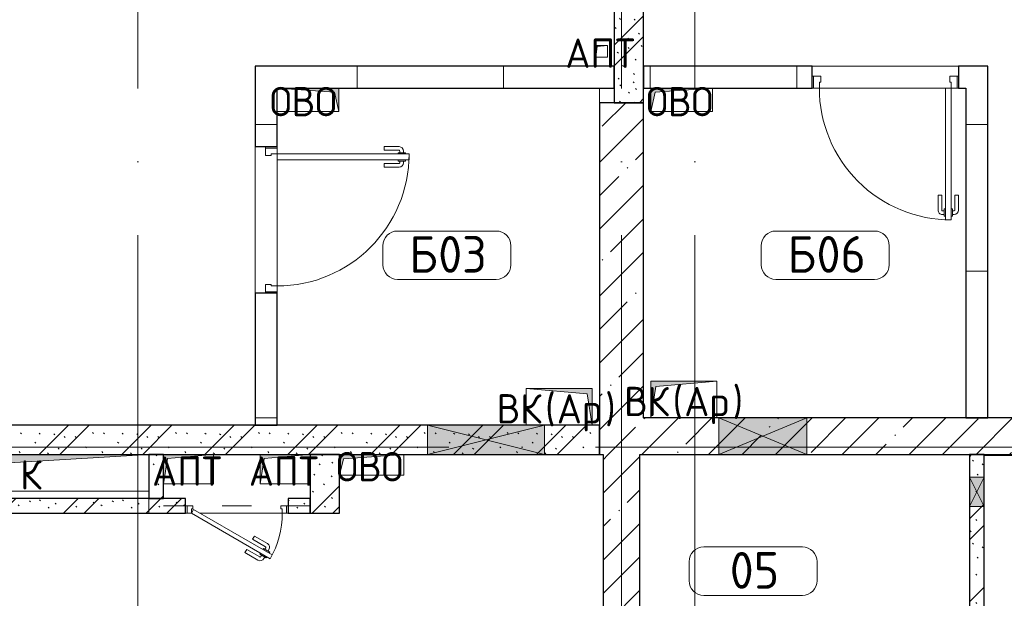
# Model space of a CAD drawing. Header units: millimetres. Extents: x -30540 to 173936, y -11730 to 122288.
# Tile 93 of 116: x 84699 to 91418, y 84770 to 88716. Entities that reach past the tile are written whole.
import ezdxf

# ---------------------------------------------------------------- set-up
doc = ezdxf.new("R2010")
doc.units = ezdxf.units.MM
doc.linetypes.add('3_ Штрих_ 1 х 1 мм', pattern=[400, 200, -200])
doc.linetypes.add('ADSK_Линия сетки', pattern=[5000, 4000, -500, 0, -500])
for name, color, linetype, lineweight in [('A-____-NOTE-TEXT', 7, 'Continuous', 18), ('A-AREA-____-IDEN', 7, 'Continuous', 9), ('A-DOOR-____-MCUT', 7, 'Continuous', 9), ('A-DOOR-____-OTLN', 7, 'Continuous', 18), ('A-DOOR-FRAM-MCUT', 7, 'Continuous', 9), ('A-FLOR-____-OTLN', 7, 'Continuous', 18), ('A-GLAZ-____-MCUT', 7, 'Continuous', 9), ('A-GLAZ-____-OTLN', 7, 'Continuous', 18), ('A-WALL-____-MCUT', 7, 'Continuous', 40), ('A-WALL-____-PATT', 7, 'Continuous', 40), ('I-WALL-____-MCUT', 7, 'Continuous', 40), ('M-EQPM-____-OTLN', 7, 'Continuous', 18), ('S-BEAM-____-OTLN', 7, 'Continuous', 18), ('S-COLS-____-MCUT', 7, 'Continuous', 40), ('S-COLS-____-OTLN', 7, 'Continuous', 18), ('S-GRID-____-OTLN', 7, 'Continuous', 9)]:
    doc.layers.add(name, color=color, linetype=linetype, lineweight=lineweight)
doc.styles.add('GOST Common', font='GOST_Common.ttf', dxfattribs={"height": 200})
doc.styles.add('GOST Common_4', font='GOST_Common.ttf', dxfattribs={"height": 250})
pattern_1 = [(45, (0, 0), (-228.0985, 228.0985), []), (45, (228.1, 0), (-228.0985, 228.0985), [403.225, -80.645, 6.706, -73.939])]
pattern_2 = [(135, (300.56, 377.28), (-565.6854, 6e-14), [10, -790]), (135, (349.8, 474.73), (-565.6854, 6e-14), [10, -790]), (135, (423.93, 473.06), (-565.6854, 6e-14), [10, -790]), (135, (229.92, 447.9), (-565.6854, 6e-14), [10, -790]), (135, (155.08, 447.9), (-565.6854, 6e-14), [10, -790]), (135, (114.9, 369.03), (-565.6854, 6e-14), [10, -790]), (135, (132.43, 285.8), (-565.6854, 6e-14), [10, -790]), (135, (214.66, 322), (-565.6854, 6e-14), [10, -790]), (135, (198.16, 261.88), (-565.6854, 6e-14), [10, -790]), (135, (45.2, 272.9), (-565.6854, 6e-14), [10, -790]), (135, (42.32, 336.16), (-565.6854, 6e-14), [10, -790]), (135, (92.26, 192.24), (-565.6854, 6e-14), [10, -790]), (135, (7.07, 149.2), (-565.6854, 6e-14), [10, -790]), (135, (80.6, 95.1), (-565.6854, 6e-14), [10, -790]), (135, (79.53, 36.94), (-565.6854, 6e-14), [10, -790]), (135, (153.87, 74.56), (-565.6854, 6e-14), [10, -790]), (135, (228.35, 124.8), (-565.6854, 6e-14), [10, -790]), (135, (279.75, 180.4), (-565.6854, 6e-14), [10, -790]), (135, (282.9, 31.63), (-565.6854, 6e-14), [10, -790]), (135, (377.38, 53.45), (-565.6854, 6e-14), [10, -790]), (135, (352.28, 102.7), (-565.6854, 6e-14), [10, -790]), (135, (354.05, 0), (-565.6854, 6e-14), [10, -790]), (135, (553.23, 16.45), (-565.6854, 6e-14), [10, -790]), (135, (542.38, 63.45), (-565.6854, 6e-14), [10, -790]), (135, (536.58, 239.3), (-565.6854, 6e-14), [10, -790]), (135, (475.85, 203.9), (-565.6854, 6e-14), [10, -790]), (135, (475.85, 316.54), (-565.6854, 6e-14), [10, -790]), (135, (520.8, 408.7), (-565.6854, 6e-14), [10, -790]), (135, (551.1, 470.8), (-565.6854, 6e-14), [10, -790]), (135, (235.25, 537.93), (-565.6854, 6e-14), [10, -790]), (135, (407.25, 547.65), (-565.6854, 6e-14), [10, -790]), (135, (94.5, 558.6), (-565.6854, 6e-14), [10, -790]), (135, (46.4, 532.3), (-565.6854, 6e-14), [10, -790]), (135, (85.56, 465.04), (-565.6854, 6e-14), [10, -790]), (135, (355.53, 181.14), (-565.6854, 6e-14), [10, -790]), (135, (362.23, 243.6), (-565.6854, 6e-14), [10, -790]), (135, (413.45, 344.1), (-565.6854, 6e-14), [10, -790]), (135, (286.3, 273.25), (-565.6854, 6e-14), [10, -790]), (135, (423.02, 263.72), (-565.6854, 6e-14), [10, -790]), (135, (162.94, 190.2), (-565.6854, 6e-14), [10, -790]), (135, (470.25, 120.93), (-565.6854, 6e-14), [10, -790]), (135, (484.48, 9.78), (-565.6854, 6e-14), [10, -790]), (45, (0, 212.13), (-565.6854, 0), []), (45, (212.13, 0), (-565.6854, 0), []), (45, (353.55, 0), (-565.6854, 0), []), (45, (0, 353.55), (-565.6854, 0), [])]
pattern_3 = [(0, (0, 0), (0, 1000), []), (90, (0, 0), (-1000, 6e-14), [])]

# ---------------------------------------------------------------- blocks, each defined once
blk = doc.blocks.new('АР_Дверь однопольная - 1000х2100h_900__Глухая_С_у аренда_1 эт-4499766-01 ЭМ')
at = {"layer": 'A-DOOR-____-MCUT', "color": 254, "lineweight": 15, "true_color": 0xcccccc}
for p, q in [((-450, 975), (-450, 75)), ((-410, 975), (-450, 975)), ((-410, 75), (-410, 975)), ((-450, 75), (-410, 75))]:
    blk.add_line(p, q, dxfattribs=at)
at = {"layer": 'A-DOOR-____-OTLN', "color": 254, "lineweight": 5, "true_color": 0xcccccc}
for p, q in [((-458, 950), (-458, 900)), ((-450, 950), (-458, 950)), ((-410, 950), (-402, 950)), ((-402, 950), (-402, 900)), ((-500, 805), (-500, 907.5)), ((-475, 805), (-475, 907.5)), ((-458, 937.5), (-470, 937.5)), ((-458, 912.5), (-470, 912.5)), ((-458, 900), (-450, 900)), ((-402, 900), (-410, 900)), ((-402, 937.5), (-390, 937.5)), ((-402, 912.5), (-390, 912.5)), ((-385, 805), (-385, 907.5)), ((-360, 805), (-360, 907.5)), ((-475, 805), (-500, 805)), ((-385, 805), (-360, 805))]:
    blk.add_line(p, q, dxfattribs=at)
at = {"layer": 'A-DOOR-____-OTLN', "color": 254, "lineweight": 13, "true_color": 0xcccccc}
blk.add_arc((-450, 75), 900, 360, 90, dxfattribs=at)
at = {"layer": 'A-DOOR-____-OTLN', "color": 254, "lineweight": 5, "true_color": 0xcccccc}
for centre, radius, start, end in [((-470, 907.5), 30, 90, 180), ((-470, 907.5), 4.99, 90, 180), ((-390, 907.5), 30, 360, 90), ((-390, 907.5), 4.99, 360, 90)]:
    blk.add_arc(centre, radius, start, end, dxfattribs=at)
at = {"layer": 'A-DOOR-FRAM-MCUT', "color": 254, "lineweight": 15, "true_color": 0xcccccc}
for p, q in [((-490, 75), (-500, 75)), ((-450, 75), (-490, 75)), ((-490, 75), (-490, -5)), ((-450, 35), (-450, 75)), ((490, 75), (450, 75)), ((450, 75), (450, 35)), ((490, -5), (490, 75)), ((490, 75), (500, 75)), ((-440, 35), (-450, 35)), ((-440, -5), (-440, 35)), ((450, 35), (440, 35)), ((440, 35), (440, -5)), ((-490, -5), (-500, -5)), ((-490, -5), (-440, -5)), ((440, -5), (490, -5)), ((490, -5), (500, -5))]:
    blk.add_line(p, q, dxfattribs=at)
blk = doc.blocks.new('АР_Отверстие прямоугольное - ОВВ-4521824-01 ЭМ')
at = {"layer": 'A-GLAZ-____-OTLN', "lineweight": 13, "true_color": 0xf9f9f9}
blk.add_hatch(color=7, dxfattribs=at).paths.add_polyline_path([(-275, -100), (525, -100), (525, 100), (-275, 100)])
at = {"layer": 'A-GLAZ-____-MCUT', "color": 254, "lineweight": 15, "true_color": 0xcccccc}
for p, q in [((-275, 100), (-275, -100)), ((525, 100), (525, -100))]:
    blk.add_line(p, q, dxfattribs=at)
at = {"layer": 'A-GLAZ-____-OTLN', "color": 254, "lineweight": 5, "true_color": 0xcccccc}
for p, q in [((525, 100), (-275, -100)), ((-275, 100), (525, -100))]:
    blk.add_line(p, q, dxfattribs=at)
at = {"layer": 'A-GLAZ-____-OTLN', "color": 254, "lineweight": 13, "true_color": 0xcccccc}
for p, q in [((525, 100), (-275, 100)), ((-275, 100), (-275, -100)), ((525, -100), (525, 100)), ((-275, -100), (525, -100))]:
    blk.add_line(p, q, dxfattribs=at)
blk = doc.blocks.new('АР_Отверстие прямоугольное - ОВВ-4520887-01 ЭМ')
at = {"layer": 'A-GLAZ-____-OTLN', "lineweight": 13, "true_color": 0xf9f9f9}
blk.add_hatch(color=7, dxfattribs=at).paths.add_polyline_path([(425, -125), (425, 125), (-175, 125), (-175, -125), (187.2, -125)])
at = {"layer": 'A-GLAZ-____-MCUT', "color": 254, "lineweight": 15, "true_color": 0xcccccc}
for p, q in [((-175, 125), (-175, -125)), ((425, 125), (425, -125))]:
    blk.add_line(p, q, dxfattribs=at)
at = {"layer": 'A-GLAZ-____-OTLN', "color": 254, "lineweight": 5, "true_color": 0xcccccc}
for p, q in [((425, 125), (-175, -125)), ((-175, 125), (425, -125))]:
    blk.add_line(p, q, dxfattribs=at)
at = {"layer": 'A-GLAZ-____-OTLN', "color": 254, "lineweight": 13, "true_color": 0xcccccc}
for p, q in [((425, 125), (-175, 125)), ((-175, 125), (-175, -125)), ((425, -125), (425, 125)), ((-175, -125), (425, -125))]:
    blk.add_line(p, q, dxfattribs=at)
blk = doc.blocks.new('АР_Отверстие прямоугольное - ОВВ-4521887-01 ЭМ')
at = {"layer": 'A-GLAZ-____-OTLN', "lineweight": 13, "true_color": 0xf9f9f9}
blk.add_hatch(color=7, dxfattribs=at).paths.add_polyline_path([(225, 50), (25, 50), (25, -50), (225, -50)])
at = {"layer": 'A-GLAZ-____-MCUT', "color": 254, "lineweight": 15, "true_color": 0xcccccc}
for p, q in [((25, 50), (25, -50)), ((225, 50), (225, -50))]:
    blk.add_line(p, q, dxfattribs=at)
at = {"layer": 'A-GLAZ-____-OTLN', "color": 254, "lineweight": 5, "true_color": 0xcccccc}
for p, q in [((225, 50), (25, -50)), ((25, 50), (225, -50))]:
    blk.add_line(p, q, dxfattribs=at)
at = {"layer": 'A-GLAZ-____-OTLN', "color": 254, "lineweight": 13, "true_color": 0xcccccc}
for p, q in [((225, 50), (25, 50)), ((25, 50), (25, -50)), ((225, -50), (225, 50)), ((25, -50), (225, -50))]:
    blk.add_line(p, q, dxfattribs=at)
blk = doc.blocks.new('АР_Дверь однопольная - 700х2100h_600__ПК-4505588-01 ЭМ')
at = {"layer": 'A-DOOR-____-MCUT', "color": 254, "lineweight": 15, "true_color": 0xcccccc}
for p, q in [((-226.9, 360), (-241.9, 334)), ((310, 50), (-226.9, 360)), ((-241.9, 334), (295, 24)), ((295, 24), (310, 50))]:
    blk.add_line(p, q, dxfattribs=at)
at = {"layer": 'A-DOOR-____-OTLN', "color": 254, "lineweight": 5, "true_color": 0xcccccc}
for p, q in [((-205.3, 347.5), (-201.3, 354.4)), ((-201.3, 354.4), (-158, 329.4)), ((-190.5, 348.2), (-184.5, 358.6)), ((-168.8, 335.7), (-162.8, 346.1)), ((-67.2, 296.7), (-156, 347.9)), ((-54.7, 318.3), (-143.5, 369.6)), ((-220.3, 321.5), (-224.3, 314.6)), ((-224.3, 314.6), (-181, 289.6)), ((-213.5, 308.3), (-219.5, 297.9)), ((-191.8, 295.8), (-197.8, 285.4)), ((-107.2, 227.4), (-196, 278.6)), ((-181, 289.6), (-177, 296.5)), ((-158, 329.4), (-162, 322.5)), ((-67.2, 296.7), (-54.7, 318.3)), ((-119.7, 205.7), (-208.5, 257)), ((-107.2, 227.4), (-119.7, 205.7))]:
    blk.add_line(p, q, dxfattribs=at)
at = {"layer": 'A-DOOR-____-OTLN', "color": 254, "lineweight": 13, "true_color": 0xcccccc}
blk.add_arc((310, 50), 620, 150, 180, dxfattribs=at)
at = {"layer": 'A-DOOR-____-OTLN', "color": 254, "lineweight": 5, "true_color": 0xcccccc}
for centre, radius, start, end in [((-158.5, 343.6), 30, 60, 150), ((-158.5, 343.6), 4.99, 60, 150), ((-193.5, 282.9), 30, 150, 240), ((-193.5, 282.9), 4.99, 150, 240)]:
    blk.add_arc(centre, radius, start, end, dxfattribs=at)
at = {"layer": 'A-DOOR-FRAM-MCUT', "color": 254, "lineweight": 15, "true_color": 0xcccccc}
for p, q in [((-340, 50), (-350, 50)), ((-340, 0), (-350, 0)), ((-310, 50), (-340, 50)), ((-340, 50), (-340, 0)), ((-340, 0), (-300, 0)), ((-310, 20), (-310, 50)), ((-300, 20), (-310, 20)), ((-300, 0), (-300, 20)), ((310, 20), (300, 20)), ((300, 20), (300, 0)), ((300, 0), (340, 0)), ((340, 50), (310, 50)), ((310, 50), (310, 20)), ((340, 0), (340, 50)), ((340, 50), (350, 50)), ((340, 0), (350, 0))]:
    blk.add_line(p, q, dxfattribs=at)
blk = doc.blocks.new('АР_Перемычка - 100_Уx1_75x5__150-250-4580406-01 ЭМ')
at = {"layer": 'S-BEAM-____-OTLN', "color": 254, "linetype": '3_ Штрих_ 1 х 1 мм', "lineweight": 15, "true_color": 0xdcdcdc}
for p, q in [((-500, 50), (-500, -50)), ((600, 50), (600, -50)), ((-500, 0), (600, 0))]:
    blk.add_line(p, q, dxfattribs=at)
blk = doc.blocks.new('АР_Канал вертикальный прямоугольный - ВК_Ар_-2271467-01 ЭМ')
at = {"layer": 'M-EQPM-____-OTLN', "lineweight": 13, "true_color": 0xe2e2e2}
blk.add_hatch(color=254, dxfattribs=at).paths.add_polyline_path([(-225, -125), (-190, 90), (225, 125), (-225, 125)])
at = {"layer": 'M-EQPM-____-OTLN', "color": 253, "lineweight": 13, "true_color": 0xaaaaaa}
for p, q in [((225, 125), (-225, 125)), ((-225, 125), (-225, -125)), ((225, 125), (-225, 125)), ((-225, 125), (-225, -125)), ((-225, -125), (-225, 125)), ((-225, 125), (225, 125)), ((-225, -125), (-190, 90)), ((-225, -125), (-190, 90)), ((-190, 90), (225, 125)), ((-190, 90), (225, 125)), ((225, -125), (225, 125)), ((225, 125), (225, -125)), ((-225, -125), (225, -125)), ((225, -125), (-225, -125))]:
    blk.add_line(p, q, dxfattribs=at)
blk = doc.blocks.new('АР_Канал вертикальный прямоугольный - ВК_Ар_-2271575-01 ЭМ')
at = {"layer": 'M-EQPM-____-OTLN', "lineweight": 13, "true_color": 0xe2e2e2}
blk.add_hatch(color=254, dxfattribs=at).paths.add_polyline_path([(-225, 125), (-225, -125), (225, -125), (-190, -90)])
at = {"layer": 'M-EQPM-____-OTLN', "color": 253, "lineweight": 13, "true_color": 0xaaaaaa}
for p, q in [((-225, 125), (-190, -90)), ((-225, 125), (-190, -90)), ((-225, -125), (-225, 125)), ((-225, 125), (225, 125)), ((-225, -125), (-225, 125)), ((225, 125), (-225, 125)), ((-225, 125), (-225, -125)), ((225, 125), (225, -125)), ((225, -125), (225, 125)), ((225, -125), (-225, -125)), ((225, -125), (-225, -125)), ((-225, -125), (225, -125)), ((-190, -90), (225, -125)), ((-190, -90), (225, -125))]:
    blk.add_line(p, q, dxfattribs=at)
blk = doc.blocks.new('АР_Канал вертикальный прямоугольный - ОВО-2976787-01 ЭМ')
at = {"layer": 'M-EQPM-____-OTLN', "lineweight": 13, "true_color": 0xe2e2e2}
blk.add_hatch(color=254, dxfattribs=at).paths.add_polyline_path([(-210, -80), (-181, 51), (210, 80), (-210, 80), (-210, -48)])
at = {"layer": 'M-EQPM-____-OTLN', "color": 253, "lineweight": 13, "true_color": 0xaaaaaa}
for p, q in [((210, 80), (-210, 80)), ((-210, 80), (-210, -80)), ((210, 80), (-210, 80)), ((-210, 80), (-210, -80)), ((-210, -80), (-210, 80)), ((-210, 80), (210, 80)), ((-181, 51), (210, 80)), ((-181, 51), (210, 80)), ((210, -80), (210, 80)), ((210, 80), (210, -80)), ((-210, -80), (-181, 51)), ((-210, -80), (-181, 51)), ((-210, -80), (210, -80)), ((210, -80), (-210, -80))]:
    blk.add_line(p, q, dxfattribs=at)
blk = doc.blocks.new('АР_Канал вертикальный прямоугольный - ОВО-2976650-01 ЭМ')
at = {"layer": 'M-EQPM-____-OTLN', "lineweight": 13, "true_color": 0xe2e2e2}
blk.add_hatch(color=254, dxfattribs=at).paths.add_polyline_path([(-210, 80), (-210, -80), (210, -80), (-181, -51), (-202.9, 48)])
at = {"layer": 'M-EQPM-____-OTLN', "color": 253, "lineweight": 13, "true_color": 0xaaaaaa}
for p, q in [((-210, 80), (-181, -51)), ((-210, 80), (-181, -51)), ((-210, -80), (-210, 80)), ((-210, 80), (210, 80)), ((-210, -80), (-210, 80)), ((210, 80), (-210, 80)), ((-210, 80), (-210, -80)), ((210, 80), (210, -80)), ((210, -80), (210, 80)), ((-181, -51), (210, -80)), ((-181, -51), (210, -80)), ((210, -80), (-210, -80)), ((210, -80), (-210, -80)), ((-210, -80), (210, -80))]:
    blk.add_line(p, q, dxfattribs=at)
blk = doc.blocks.new('АР_Канал вертикальный прямоугольный - ОВО-2615796-01 ЭМ')
at = {"layer": 'M-EQPM-____-OTLN', "lineweight": 13, "true_color": 0xe2e2e2}
blk.add_hatch(color=254, dxfattribs=at).paths.add_polyline_path([(-220, -70), (-191, 41), (220, 70), (-220, 70)])
at = {"layer": 'M-EQPM-____-OTLN', "color": 253, "lineweight": 13, "true_color": 0xaaaaaa}
for p, q in [((220, 70), (-220, 70)), ((-220, 70), (-220, -70)), ((220, 70), (-220, 70)), ((-220, 70), (-220, -70)), ((-220, -70), (-220, 70)), ((-220, 70), (220, 70)), ((-191, 41), (220, 70)), ((-191, 41), (220, 70)), ((220, -70), (220, 70)), ((220, 70), (220, -70)), ((-220, -70), (-191, 41)), ((-220, -70), (-191, 41)), ((-220, -70), (220, -70)), ((220, -70), (-220, -70))]:
    blk.add_line(p, q, dxfattribs=at)
blk = doc.blocks.new('АР_Канал вертикальный прямоугольный - АПТ-2616171-01 ЭМ')
at = {"layer": 'M-EQPM-____-OTLN', "lineweight": 13, "true_color": 0xe2e2e2}
blk.add_hatch(color=254, dxfattribs=at).paths.add_polyline_path([(-40, -40), (-32, 32), (40, 40), (-40, 40)])
at = {"layer": 'M-EQPM-____-OTLN', "color": 253, "lineweight": 13, "true_color": 0xaaaaaa}
for p, q in [((40, 40), (-40, 40)), ((-40, 40), (-40, -40)), ((40, 40), (-40, 40)), ((-40, 40), (-40, -40)), ((-40, -40), (-40, 40)), ((-40, 40), (40, 40)), ((-40, -40), (-32, 32)), ((-40, -40), (-32, 32)), ((-32, 32), (40, 40)), ((-32, 32), (40, 40)), ((40, -40), (40, 40)), ((40, 40), (40, -40)), ((-40, -40), (40, -40)), ((40, -40), (-40, -40))]:
    blk.add_line(p, q, dxfattribs=at)
blk = doc.blocks.new('АР_Канал вертикальный прямоугольный - АПТ-2965417-01 ЭМ')
at = {"layer": 'M-EQPM-____-OTLN', "lineweight": 13, "true_color": 0xe2e2e2}
blk.add_hatch(color=254, dxfattribs=at).paths.add_polyline_path([(-170, -100), (-143, 73), (170, 100), (-170, 100)])
at = {"layer": 'M-EQPM-____-OTLN', "color": 253, "lineweight": 13, "true_color": 0xaaaaaa}
for p, q in [((170, 100), (-170, 100)), ((-170, 100), (-170, -100)), ((170, 100), (-170, 100)), ((-170, 100), (-170, -100)), ((-170, -100), (-170, 100)), ((-170, 100), (170, 100)), ((-170, -100), (-143, 73)), ((-170, -100), (-143, 73)), ((-143, 73), (170, 100)), ((-143, 73), (170, 100)), ((170, -100), (170, 100)), ((170, 100), (170, -100)), ((-170, -100), (170, -100)), ((170, -100), (-170, -100))]:
    blk.add_line(p, q, dxfattribs=at)
blk = doc.blocks.new('АР_Канал вертикальный прямоугольный - ВК_К-2673414-01 ЭМ')
at = {"layer": 'M-EQPM-____-OTLN', "lineweight": 13, "true_color": 0xe2e2e2}
blk.add_hatch(color=254, dxfattribs=at).paths.add_polyline_path([(-1000, -125), (-887.5, 12.5), (1000, 125), (-1000, 125)])
at = {"layer": 'M-EQPM-____-OTLN', "color": 253, "lineweight": 13, "true_color": 0xaaaaaa}
for p, q in [((1000, 125), (-1000, 125)), ((-1000, 125), (-1000, -125)), ((1000, 125), (-1000, 125)), ((-1000, 125), (-1000, -125)), ((-1000, -125), (-1000, 125)), ((-1000, 125), (1000, 125)), ((-887.5, 12.5), (1000, 125)), ((-887.5, 12.5), (1000, 125)), ((1000, -125), (1000, 125)), ((1000, 125), (1000, -125)), ((-1000, -125), (-887.5, 12.5)), ((-1000, -125), (-887.5, 12.5)), ((-1000, -125), (1000, -125)), ((1000, -125), (-1000, -125))]:
    blk.add_line(p, q, dxfattribs=at)
blk = doc.blocks.new('Наметкина 10_РД_АР_К3_отсоединено_rvt-1-01 ЭМ')
at = {"layer": 'A-WALL-____-PATT', "lineweight": 5, "true_color": 0xcccccc}
h = blk.add_hatch(dxfattribs=at)
h.set_pattern_fill('FP_51', color=254, style=0, pattern_type=2)
h.set_pattern_definition(pattern_2)
h.paths.add_polyline_path([(88955.3, 88150), (88955.3, 91750), (88755.3, 91750), (88755.3, 88150)])
h = blk.add_hatch(dxfattribs=at)
h.set_pattern_fill('FP_50', color=254, style=0, pattern_type=2)
h.set_pattern_definition(pattern_3)
h.paths.add_polyline_path([(86455.3, 85950), (86455.3, 86850), (86305.3, 86850), (86305.3, 85950)])
h.paths.add_polyline_path([(86305.3, 87850), (86455.3, 87850), (86455.3, 88400), (86305.3, 88400), (86305.3, 88122)])
h = blk.add_hatch(dxfattribs=at)
h.set_pattern_fill('FP_50', color=254, style=0, pattern_type=2)
h.set_pattern_definition(pattern_3)
h.paths.add_polyline_path([(88755.3, 88250), (88755.3, 88400), (86455.3, 88400), (86455.3, 88250), (86875.3, 88250)])
h = blk.add_hatch(dxfattribs=at)
h.set_pattern_fill('FP_50', color=254, style=0, pattern_type=2)
h.set_pattern_definition(pattern_3)
h.paths.add_polyline_path([(91105.3, 88250), (91305.3, 88250), (91305.3, 88400), (91105.3, 88400)])
h.paths.add_polyline_path([(89425.3, 88250), (90105.3, 88250), (90105.3, 88400), (88955.3, 88400), (88955.3, 88250), (89034.3, 88250)])
h = blk.add_hatch(dxfattribs=at)
h.set_pattern_fill('FP_50', color=254, style=0, pattern_type=2)
h.set_pattern_definition(pattern_3)
h.paths.add_polyline_path([(91305.3, 86000), (91305.3, 88250), (91155.3, 88250), (91155.3, 86000)])
h = blk.add_hatch(dxfattribs=at)
h.set_pattern_fill('FP_51', color=254, style=0, pattern_type=2)
h.set_pattern_definition(pattern_2)
h.paths.add_polyline_path([(88570.3, 85750), (88655.3, 85750), (88655.3, 85950), (82355.3, 85950), (82355.3, 85750), (88280.3, 85750)])
h = blk.add_hatch(dxfattribs=at)
h.set_pattern_fill('FP_27', color=254, style=0, pattern_type=2)
h.set_pattern_definition(pattern_1)
h.paths.add_polyline_path([(92072.8, 85750), (107255.3, 85750), (107255.3, 86000), (88680.3, 86000), (88680.3, 85750), (92030.3, 85750)])
h = blk.add_hatch(dxfattribs=at)
h.set_pattern_fill('FP_51', color=254, style=0, pattern_type=2)
h.set_pattern_definition(pattern_2)
h.paths.add_polyline_path([(85680.3, 85450), (85680.3, 85750), (85580.3, 85750), (85580.3, 85450)])
h = blk.add_hatch(dxfattribs=at)
h.set_pattern_fill('FP_51', color=254, style=0, pattern_type=2)
h.set_pattern_definition(pattern_2)
h.paths.add_polyline_path([(86880.3, 85350), (86880.3, 85750), (86680.3, 85750), (86680.3, 85350)])
h = blk.add_hatch(dxfattribs=at)
h.set_pattern_fill('FP_27', color=254, style=0, pattern_type=2)
h.set_pattern_definition(pattern_1)
h.paths.add_polyline_path([(88930.3, 81530), (88930.3, 85750), (88680.3, 85750), (88680.3, 81530)])
h = blk.add_hatch(dxfattribs=at)
h.set_pattern_fill('FP_51', color=254, style=0, pattern_type=2)
h.set_pattern_definition(pattern_2)
h.paths.add_polyline_path([(91180.3, 83500), (91280.3, 83500), (91280.3, 85750), (91180.3, 85750), (91180.3, 83785)])
h = blk.add_hatch(dxfattribs=at)
h.set_pattern_fill('FP_51', color=254, style=0, pattern_type=2)
h.set_pattern_definition(pattern_2)
h.paths.add_polyline_path([(86680.3, 85350), (86680.3, 85450), (86530.3, 85450), (86530.3, 85350)])
h.paths.add_polyline_path([(85752.1, 85350), (85830.3, 85350), (85830.3, 85450), (83770.3, 85450), (83770.3, 85350), (84070.3, 85350)])
h.paths.add_polyline_path([(83270.3, 85350), (83270.3, 85450), (82815.3, 85450), (82815.3, 85350), (83245.3, 85350)])
h.paths.add_polyline_path([(82255.3, 85350), (82515.3, 85350), (82515.3, 85450), (82255.3, 85450)])
at = {"layer": 'S-COLS-____-OTLN', "lineweight": 5, "true_color": 0xcccccc}
h = blk.add_hatch(dxfattribs=at)
h.set_pattern_fill('FP_27', color=254, style=0, pattern_type=2)
h.set_pattern_definition(pattern_1)
h.paths.add_polyline_path([(88655.3, 85750), (88680.3, 85750), (88680.3, 86000), (88955.3, 86000), (88955.3, 88150), (88655.3, 88150), (88655.3, 88122)])
at = {"layer": 'A-FLOR-____-OTLN', "color": 254, "lineweight": 13, "true_color": 0xcccccc}
for p, q in [((90105.3, 88400), (91105.3, 88400)), ((88655.3, 88150), (88655.3, 88250)), ((90115.3, 88250), (90105.3, 88250)), ((91015.3, 88250), (90155.3, 88250)), ((91105.3, 88250), (91095.3, 88250)), ((86305.3, 86850), (86305.3, 87850)), ((86455.3, 87850), (86455.3, 87840)), ((86455.3, 87760), (86455.3, 86900)), ((86455.3, 86860), (86455.3, 86850)), ((92580.3, 85745), (91280.3, 85745)), ((85840.3, 85350), (85830.3, 85350)), ((86490.3, 85350), (85930.3, 85350)), ((86530.3, 85350), (86520.3, 85350))]:
    blk.add_line(p, q, dxfattribs=at)
at = {"layer": 'A-WALL-____-MCUT', "color": 254, "lineweight": 30, "true_color": 0xcccccc}
for p, q in [((89470.3, 86000), (88955.3, 86000)), ((90070.3, 86000), (89470.3, 86000)), ((96255.3, 86000), (90070.3, 86000)), ((88680.3, 85750), (88680.3, 81530)), ((88930.3, 81530), (88930.3, 85750)), ((88930.3, 85750), (89470.3, 85750)), ((89470.3, 85750), (90070.3, 85750)), ((90070.3, 85750), (92580.3, 85750))]:
    blk.add_line(p, q, dxfattribs=at)
at = {"layer": 'I-WALL-____-MCUT', "color": 254, "lineweight": 30, "true_color": 0xcccccc}
for p, q in [((88755.3, 91750), (88755.3, 88150)), ((88955.3, 88150), (88955.3, 91750)), ((86305.3, 88400), (86305.3, 87850)), ((86455.3, 88400), (86305.3, 88400)), ((88755.3, 88400), (86455.3, 88400)), ((88755.3, 88250), (88755.3, 88400)), ((90105.3, 88400), (88955.3, 88400)), ((88955.3, 88400), (88955.3, 88250)), ((90105.3, 88250), (90105.3, 88400)), ((91305.3, 88400), (91105.3, 88400)), ((91105.3, 88400), (91105.3, 88250)), ((91305.3, 88250), (91305.3, 88400)), ((86455.3, 87850), (86455.3, 88250)), ((86455.3, 88250), (88755.3, 88250)), ((88955.3, 88250), (90105.3, 88250)), ((91105.3, 88250), (91155.3, 88250)), ((91155.3, 88250), (91155.3, 86000)), ((91305.3, 86000), (91305.3, 88250)), ((88755.3, 88150), (88955.3, 88150)), ((86305.3, 87850), (86455.3, 87850)), ((86305.3, 86850), (86305.3, 85950)), ((86455.3, 86850), (86305.3, 86850)), ((86455.3, 85950), (86455.3, 86850)), ((87480.3, 85950), (82355.3, 85950)), ((86305.3, 85950), (86455.3, 85950)), ((88280.3, 85950), (87480.3, 85950)), ((88655.3, 85950), (88280.3, 85950)), ((88655.3, 85750), (88655.3, 85950)), ((91155.3, 86000), (91305.3, 86000)), ((82355.3, 85750), (87480.3, 85750)), ((85580.3, 85750), (85580.3, 85450)), ((85680.3, 85750), (85580.3, 85750)), ((85680.3, 85450), (85680.3, 85750)), ((86680.3, 85750), (86680.3, 85350)), ((86880.3, 85750), (86680.3, 85750)), ((86880.3, 85350), (86880.3, 85750)), ((87480.3, 85750), (88280.3, 85750)), ((88280.3, 85750), (88655.3, 85750)), ((91180.3, 85750), (91180.3, 85595)), ((91280.3, 85750), (91180.3, 85750)), ((91280.3, 85595), (91280.3, 85750)), ((91180.3, 85595), (91180.3, 85395)), ((91280.3, 85395), (91280.3, 85595)), ((85830.3, 85450), (84070.3, 85450)), ((85580.3, 85450), (85680.3, 85450)), ((85830.3, 85350), (85830.3, 85450)), ((86680.3, 85450), (86530.3, 85450)), ((86530.3, 85450), (86530.3, 85350)), ((86680.3, 85350), (86680.3, 85450)), ((84070.3, 85350), (85830.3, 85350)), ((86530.3, 85350), (86680.3, 85350)), ((86680.3, 85350), (86880.3, 85350)), ((91180.3, 85395), (91180.3, 83500)), ((91280.3, 83500), (91280.3, 85395))]:
    blk.add_line(p, q, dxfattribs=at)
at = {"layer": 'S-COLS-____-MCUT', "color": 254, "lineweight": 30, "true_color": 0xcccccc}
for p, q in [((88655.3, 88150), (88655.3, 85750)), ((88955.3, 88150), (88655.3, 88150)), ((88955.3, 86000), (88955.3, 88150)), ((88655.3, 85750), (88680.3, 85750))]:
    blk.add_line(p, q, dxfattribs=at)
at = {"layer": 'A-DOOR-____-OTLN', "color": 254, "lineweight": 13, "true_color": 0xcccccc}
for name, p, rotation in [('АР_Дверь однопольная - 1000х2100h_900__Глухая_С_у аренда_1 эт-4499766-01 ЭМ', (90605.3, 88325), 180), ('АР_Дверь однопольная - 1000х2100h_900__Глухая_С_у аренда_1 эт-4499766-01 ЭМ', (86380.3, 87350), 269.9999999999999), ('АР_Дверь однопольная - 700х2100h_600__ПК-4505588-01 ЭМ', (86180.3, 85400), 180)]:
    blk.add_blockref(name, p, dxfattribs=dict(at, rotation=rotation))
at = {"layer": 'A-GLAZ-____-OTLN', "color": 254, "lineweight": 13, "true_color": 0xcccccc}
for name, p in [('АР_Отверстие прямоугольное - ОВВ-4521824-01 ЭМ', (87755.3, 85850)), ('АР_Отверстие прямоугольное - ОВВ-4520887-01 ЭМ', (89645.3, 85875))]:
    blk.add_blockref(name, p, dxfattribs=at)
at = {"layer": 'A-GLAZ-____-OTLN', "color": 254, "lineweight": 13, "true_color": 0xcccccc, "rotation": 269.9999999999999}
blk.add_blockref('АР_Отверстие прямоугольное - ОВВ-4521887-01 ЭМ', (91230.3, 85620), dxfattribs=at)
at = {"layer": 'M-EQPM-____-OTLN', "color": 253, "lineweight": 5, "true_color": 0xaaaaaa}
for name, p in [('АР_Канал вертикальный прямоугольный - АПТ-2616171-01 ЭМ', (88670.3, 88500)), ('АР_Канал вертикальный прямоугольный - ОВО-2976787-01 ЭМ', (89215.3, 88170)), ('АР_Канал вертикальный прямоугольный - ВК_Ар_-2271467-01 ЭМ', (89230.3, 86125)), ('АР_Канал вертикальный прямоугольный - ВК_К-2673414-01 ЭМ', (84580.3, 85625)), ('АР_Канал вертикальный прямоугольный - АПТ-2965417-01 ЭМ', (85850.3, 85650)), ('АР_Канал вертикальный прямоугольный - АПТ-2965417-01 ЭМ', (86510.3, 85650)), ('АР_Канал вертикальный прямоугольный - ОВО-2615796-01 ЭМ', (87100.3, 85680))]:
    blk.add_blockref(name, p, dxfattribs=at)
at = {"layer": 'M-EQPM-____-OTLN', "color": 253, "lineweight": 5, "true_color": 0xaaaaaa, "rotation": 180}
for name, p in [('АР_Канал вертикальный прямоугольный - ОВО-2976650-01 ЭМ', (86665.3, 88170)), ('АР_Канал вертикальный прямоугольный - ВК_Ар_-2271575-01 ЭМ', (88380.3, 86075))]:
    blk.add_blockref(name, p, dxfattribs=at)
at = {"layer": 'S-BEAM-____-OTLN', "color": 254, "lineweight": 13, "true_color": 0xcccccc, "rotation": 180}
blk.add_blockref('АР_Перемычка - 100_Уx1_75x5__150-250-4580406-01 ЭМ', (86180.3, 85400), dxfattribs=at)
at = {"layer": 'A-____-NOTE-TEXT', "color": 253, "lineweight": 5, "true_color": 0xaaaaaa, "char_height": 200, "attachment_point": 1, "style": 'GOST Common'}
for s, insert, width in [('АПТ', (88422.1, 88587.2), 609.282), ('ОВО', (86405.5, 88257.2), 593.249), ('ОВО', (88973.1, 88257.2), 593.249), ('ВК', (88823.1, 86212.2), 400.844), ('\\fGOST Common|b0|i0|c204|p34|;(', (89153.8, 86212.2), 96.203), ('Ар', (89233.2, 86212.2), 400.844), ('\\fGOST Common|b0|i0|c204|p34|;)', (89563.9, 86212.2), 96.203), ('ВК', (87953.5, 86162.2), 400.844), ('\\fGOST Common|b0|i0|c204|p34|;(', (88284.2, 86162.2), 96.203), ('Ар', (88363.6, 86162.2), 400.844), ('\\fGOST Common|b0|i0|c204|p34|;)', (88694.3, 86162.2), 96.203), ('АПТ', (85602.1, 85737.2), 609.282), ('АПТ', (86262.1, 85737.2), 609.282), ('ОВО', (86858.1, 85767.2), 593.249), ('\\fGOST Common|b0|i0|c204|p34|;К', (84702, 85712.2), 192.405)]:
    blk.add_mtext(s, dxfattribs=dict(at, insert=insert, width=width))
blk = doc.blocks.new('Марка помещения 2 - Марка помещения 2-1605974-01 ЭМ')
at = {"layer": 'A-AREA-____-IDEN', "color": 253, "true_color": 0xaaaaaa}
for p, q in [((-1.797, 0.841), (1.569, 0.841)), ((-2.297, -0.309), (-2.297, 0.341)), ((2.069, 0.341), (2.069, -0.309)), ((1.569, -0.809), (-1.797, -0.809))]:
    blk.add_line(p, q, dxfattribs=at)
for centre, start, end in [((-1.797, 0.341), 90, 180), ((1.569, 0.341), 0, 90), ((-1.797, -0.309), 180, 270), ((1.569, -0.309), 270, 360)]:
    blk.add_arc(centre, 0.5, start, end, dxfattribs=at)

msp = doc.modelspace()

# ---------------------------------------------------------------- linework, layer by layer
at = {"layer": 'S-GRID-____-OTLN', "color": 253, "linetype": 'ADSK_Линия сетки', "true_color": 0xaaaaaa}
for p, q in [((85505.3, 53245.6), (85505.3, 100101.1)), ((88805.3, 53245.6), (88805.3, 100101.1)), ((89305.3, 53245.6), (89305.3, 97561.1)), ((132629, 85800), (62296.8, 85800))]:
    msp.add_line(p, q, dxfattribs=at)

# ---------------------------------------------------------------- block references
at = {"lineweight": 5}
msp.add_blockref('Наметкина 10_РД_АР_К3_отсоединено_rvt-1-01 ЭМ', (0, 0), dxfattribs=at)
at = {"layer": 'A-AREA-____-IDEN', "color": 253, "true_color": 0xaaaaaa, "xscale": 199.9999999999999, "yscale": 199.9999999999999, "zscale": 199.9999999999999}
for p in [(87636.5, 87106.6), (90218.4, 87106.6), (89725.6, 84951.9)]:
    msp.add_blockref('Марка помещения 2 - Марка помещения 2-1605974-01 ЭМ', p, dxfattribs=at)

# ---------------------------------------------------------------- texts
at = {"layer": 'A-AREA-____-IDEN', "color": 253, "true_color": 0xaaaaaa, "char_height": 250, "attachment_point": 1, "style": 'GOST Common_4'}
for s, insert, width in [('\\fGOST Common|b0|i0|c204|p34|;Б', (87356, 87240.4), 240.506), ('03', (87554.4, 87240.4), 448.945), ('\\fGOST Common|b0|i0|c204|p34|;Б', (89937.9, 87240.4), 240.506), ('06', (90136.3, 87240.4), 448.945), ('05', (89544.1, 85085.7), 448.945)]:
    msp.add_mtext(s, dxfattribs=dict(at, insert=insert, width=width))

doc.saveas('drawing.dxf')
